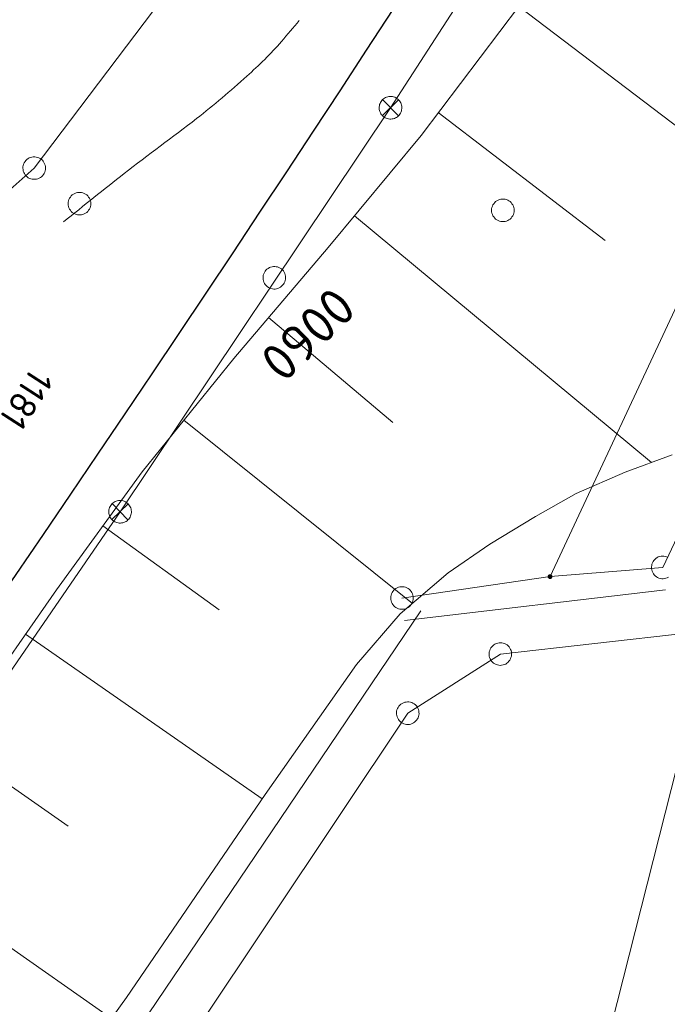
# Model space of a CAD drawing. Header units: metres. Extents: x 3425540 to 3446143, y 5432760 to 5444637.
# Tile 31 of 256: x 3435398 to 3435441, y 5438143 to 5438208. Entities that reach past the tile are written whole.
import ezdxf
from ezdxf.enums import TextEntityAlignment as Align

# ---------------------------------------------------------------- set-up
doc = ezdxf.new("R2010")
doc.units = ezdxf.units.M
for name, color, linetype, lineweight in [('B_Bestand', 9, 'Continuous', 18), ('B_Böschung', 9, 'Continuous', 18), ('B_Flurgrenzen', 9, 'Continuous', 18), ('B_Gleisachse', 9, 'Continuous', 25), ('Bestand Kabeltröge', 9, 'Continuous', 18)]:
    doc.layers.add(name, color=color, linetype=linetype, lineweight=lineweight)
doc.styles.get("Standard").update_dxf_attribs({"font": 'isocpeur.ttf'})

msp = doc.modelspace()

# ---------------------------------------------------------------- linework, layer by layer
at = {"layer": 'B_Bestand'}
for p, q in [((3435422.867, 5438202.421), (3435439.669, 5438228.381)), ((3435423.406, 5438202.943), (3435422.329, 5438201.9)), ((3435422.345, 5438202.96), (3435423.389, 5438201.883)), ((3435404.936, 5438175.632), (3435422.867, 5438202.421)), ((3435405.475, 5438176.154), (3435404.398, 5438175.111)), ((3435404.414, 5438176.171), (3435405.458, 5438175.094)), ((3435386.79, 5438149.213), (3435404.936, 5438175.632))]:
    msp.add_line(p, q, dxfattribs=at)
for points in [[(3435422.329, 5438201.9), (3435422.386, 5438201.846), (3435422.449, 5438201.799), (3435422.516, 5438201.759), (3435422.588, 5438201.726), (3435422.662, 5438201.7), (3435422.738, 5438201.683), (3435422.816, 5438201.673), (3435422.895, 5438201.672), (3435422.973, 5438201.679), (3435423.05, 5438201.694), (3435423.125, 5438201.717), (3435423.197, 5438201.748), (3435423.266, 5438201.786), (3435423.33, 5438201.831), (3435423.389, 5438201.883), (3435423.443, 5438201.941), (3435423.49, 5438202.003), (3435423.53, 5438202.071), (3435423.563, 5438202.142), (3435423.589, 5438202.216), (3435423.606, 5438202.293), (3435423.616, 5438202.371), (3435423.617, 5438202.449), (3435423.61, 5438202.527), (3435423.595, 5438202.604), (3435423.572, 5438202.679), (3435423.541, 5438202.752), (3435423.503, 5438202.82), (3435423.458, 5438202.884), (3435423.406, 5438202.944), (3435423.348, 5438202.997), (3435423.286, 5438203.044), (3435423.218, 5438203.084), (3435423.147, 5438203.117), (3435423.073, 5438203.143), (3435422.996, 5438203.16), (3435422.918, 5438203.17), (3435422.84, 5438203.171), (3435422.762, 5438203.164), (3435422.685, 5438203.149), (3435422.61, 5438203.126), (3435422.537, 5438203.095), (3435422.469, 5438203.057), (3435422.405, 5438203.012), (3435422.345, 5438202.96), (3435422.292, 5438202.903), (3435422.245, 5438202.84), (3435422.205, 5438202.773), (3435422.171, 5438202.701), (3435422.146, 5438202.627), (3435422.129, 5438202.551), (3435422.119, 5438202.473), (3435422.118, 5438202.394), (3435422.125, 5438202.316), (3435422.14, 5438202.239), (3435422.163, 5438202.164), (3435422.194, 5438202.092), (3435422.232, 5438202.023), (3435422.277, 5438201.959), (3435422.329, 5438201.9)], [(3435404.398, 5438175.111), (3435404.455, 5438175.057), (3435404.518, 5438175.01), (3435404.585, 5438174.97), (3435404.657, 5438174.937), (3435404.731, 5438174.911), (3435404.807, 5438174.894), (3435404.885, 5438174.884), (3435404.964, 5438174.883), (3435405.042, 5438174.89), (3435405.119, 5438174.905), (3435405.194, 5438174.928), (3435405.266, 5438174.959), (3435405.335, 5438174.997), (3435405.399, 5438175.042), (3435405.458, 5438175.094), (3435405.512, 5438175.152), (3435405.559, 5438175.214), (3435405.599, 5438175.282), (3435405.632, 5438175.353), (3435405.658, 5438175.427), (3435405.675, 5438175.504), (3435405.685, 5438175.582), (3435405.686, 5438175.66), (3435405.679, 5438175.738), (3435405.664, 5438175.815), (3435405.641, 5438175.89), (3435405.61, 5438175.963), (3435405.572, 5438176.031), (3435405.527, 5438176.095), (3435405.475, 5438176.155), (3435405.417, 5438176.208), (3435405.355, 5438176.255), (3435405.287, 5438176.295), (3435405.216, 5438176.328), (3435405.142, 5438176.354), (3435405.065, 5438176.371), (3435404.987, 5438176.381), (3435404.909, 5438176.382), (3435404.831, 5438176.375), (3435404.754, 5438176.36), (3435404.679, 5438176.337), (3435404.606, 5438176.306), (3435404.538, 5438176.268), (3435404.474, 5438176.223), (3435404.414, 5438176.171), (3435404.361, 5438176.114), (3435404.314, 5438176.051), (3435404.274, 5438175.984), (3435404.24, 5438175.912), (3435404.215, 5438175.838), (3435404.198, 5438175.762), (3435404.188, 5438175.684), (3435404.187, 5438175.605), (3435404.194, 5438175.527), (3435404.209, 5438175.45), (3435404.232, 5438175.375), (3435404.263, 5438175.303), (3435404.301, 5438175.234), (3435404.346, 5438175.17), (3435404.398, 5438175.111)]]:
    msp.add_lwpolyline(points, dxfattribs=at)
at = {"layer": 'B_Böschung'}
for p, q in [((3435431.366, 5438209.127), (3435450.68, 5438194.466)), ((3435426.034, 5438202.097), (3435437.098, 5438193.629)), ((3435420.471, 5438195.25), (3435440.176, 5438178.91)), ((3435414.783, 5438188.505), (3435423.017, 5438181.543)), ((3435409.163, 5438181.704), (3435424.323, 5438169.561)), ((3435403.796, 5438174.704), (3435411.515, 5438169.125)), ((3435398.671, 5438167.521), (3435414.36, 5438156.6)), ((3435393.629, 5438160.28), (3435401.502, 5438154.793)), ((3435388.583, 5438153.042), (3435404.361, 5438142.044))]:
    msp.add_line(p, q, dxfattribs=at)
for points in [[(3435225.043, 5437946.494), (3435236.706, 5437959.201), (3435260.072, 5437986.12), (3435274.255, 5438003.079), (3435292.064, 5438023.291), (3435309.872, 5438043.503), (3435323.105, 5438059.767), (3435331.82, 5438071.899), (3435337.725, 5438080.968), (3435344.822, 5438091.677), (3435350.498, 5438099.495), (3435356.22, 5438107.279), (3435367.567, 5438122.918), (3435373.101, 5438130.837), (3435377.587, 5438137.267), (3435395.202, 5438162.537), (3435400.721, 5438170.466), (3435406.394, 5438178.286), (3435412.475, 5438185.792), (3435418.734, 5438193.15), (3435424.893, 5438200.593), (3435431.427, 5438209.208), (3435436.112, 5438215.559), (3435441.031, 5438223.865)], [(3435392.144, 5438125.09), (3435405.362, 5438143.433), (3435414.55, 5438156.879), (3435420.616, 5438165.511), (3435423.497, 5438168.857), (3435426.693, 5438171.58), (3435429.452, 5438173.495), (3435432.478, 5438175.32), (3435435.166, 5438176.838), (3435438.43, 5438178.264), (3435441.531, 5438179.411)]]:
    msp.add_lwpolyline(points, dxfattribs=at)
msp.add_open_spline([(3435401.188, 5438194.868), (3435402.529, 5438195.93), (3435403.869, 5438196.992), (3435405.21, 5438198.054), (3435406.786, 5438199.302), (3435408.42, 5438200.473), (3435410.009, 5438201.706), (3435411.157, 5438202.597), (3435412.258, 5438203.542), (3435413.339, 5438204.517), (3435414.146, 5438205.246), (3435414.936, 5438205.995), (3435415.64, 5438206.821), (3435416.033, 5438207.283), (3435416.426, 5438207.745), (3435416.819, 5438208.206)], degree=3, knots=[0, 0, 0, 0, 0.249144, 0.249144, 0.249144, 0.541968, 0.541968, 0.541968, 0.75357, 0.75357, 0.75357, 0.911682, 0.911682, 0.911682, 1, 1, 1, 1], dxfattribs=at)
at = {"layer": 'B_Flurgrenzen'}
for p, q in [((3435433.444, 5438171.336), (3435495.137, 5438303.469)), ((3435475.637, 5438245.485), (3435440.918, 5438171.944)), ((3435424.006, 5438231.193), (3435399.245, 5438198.421)), ((3435399.245, 5438198.421), (3435396.465, 5438195.958)), ((3435440.918, 5438171.944), (3435433.444, 5438171.336)), ((3435433.444, 5438171.336), (3435423.628, 5438169.914)), ((3435426.042, 5438096.135), (3435444.128, 5438167.76)), ((3435444.128, 5438167.76), (3435430.148, 5438166.2)), ((3435430.148, 5438166.2), (3435424.012, 5438162.278)), ((3435424.012, 5438162.278), (3435402.984, 5438130.808))]:
    msp.add_line(p, q, dxfattribs=at)
for points in [[(3435399.99, 5438198.337), (3435399.995, 5438198.432), (3435399.987, 5438198.522), (3435399.968, 5438198.619), (3435399.937, 5438198.706), (3435399.892, 5438198.788), (3435399.842, 5438198.871), (3435399.785, 5438198.943), (3435399.714, 5438199.004), (3435399.638, 5438199.06), (3435399.553, 5438199.099), (3435399.467, 5438199.133), (3435399.375, 5438199.155), (3435399.281, 5438199.165), (3435399.186, 5438199.164), (3435399.095, 5438199.151), (3435399.004, 5438199.131), (3435398.916, 5438199.093), (3435398.834, 5438199.049), (3435398.762, 5438198.992), (3435398.695, 5438198.922), (3435398.634, 5438198.852), (3435398.583, 5438198.774), (3435398.543, 5438198.684), (3435398.516, 5438198.598), (3435398.5, 5438198.504), (3435398.495, 5438198.41), (3435398.503, 5438198.32), (3435398.521, 5438198.223), (3435398.553, 5438198.136), (3435398.598, 5438198.054), (3435398.648, 5438197.971), (3435398.705, 5438197.899), (3435398.775, 5438197.838), (3435398.852, 5438197.781), (3435398.937, 5438197.742), (3435399.022, 5438197.709), (3435399.115, 5438197.687), (3435399.209, 5438197.676), (3435399.304, 5438197.677), (3435399.395, 5438197.691), (3435399.486, 5438197.71), (3435399.574, 5438197.748), (3435399.656, 5438197.792), (3435399.728, 5438197.85), (3435399.795, 5438197.919), (3435399.856, 5438197.99), (3435399.907, 5438198.067), (3435399.946, 5438198.158), (3435399.974, 5438198.244), (3435399.99, 5438198.337)], [(3435402.997, 5438196.064), (3435402.991, 5438196.158), (3435402.973, 5438196.247), (3435402.944, 5438196.342), (3435402.903, 5438196.424), (3435402.849, 5438196.501), (3435402.79, 5438196.578), (3435402.725, 5438196.643), (3435402.649, 5438196.696), (3435402.566, 5438196.743), (3435402.477, 5438196.773), (3435402.389, 5438196.796), (3435402.294, 5438196.808), (3435402.2, 5438196.808), (3435402.105, 5438196.796), (3435402.017, 5438196.773), (3435401.928, 5438196.743), (3435401.845, 5438196.696), (3435401.769, 5438196.643), (3435401.704, 5438196.578), (3435401.645, 5438196.501), (3435401.591, 5438196.424), (3435401.55, 5438196.342), (3435401.521, 5438196.247), (3435401.503, 5438196.158), (3435401.497, 5438196.064), (3435401.503, 5438195.97), (3435401.521, 5438195.881), (3435401.55, 5438195.786), (3435401.591, 5438195.704), (3435401.645, 5438195.627), (3435401.704, 5438195.55), (3435401.769, 5438195.485), (3435401.845, 5438195.432), (3435401.928, 5438195.385), (3435402.017, 5438195.355), (3435402.105, 5438195.332), (3435402.2, 5438195.32), (3435402.294, 5438195.32), (3435402.389, 5438195.332), (3435402.477, 5438195.355), (3435402.566, 5438195.385), (3435402.649, 5438195.432), (3435402.725, 5438195.485), (3435402.79, 5438195.55), (3435402.849, 5438195.627), (3435402.903, 5438195.704), (3435402.944, 5438195.786), (3435402.973, 5438195.881), (3435402.991, 5438195.97), (3435402.997, 5438196.064)], [(3435431.066, 5438195.621), (3435431.06, 5438195.715), (3435431.042, 5438195.804), (3435431.013, 5438195.899), (3435430.972, 5438195.981), (3435430.918, 5438196.058), (3435430.859, 5438196.135), (3435430.794, 5438196.2), (3435430.718, 5438196.253), (3435430.635, 5438196.3), (3435430.546, 5438196.33), (3435430.458, 5438196.353), (3435430.363, 5438196.365), (3435430.269, 5438196.365), (3435430.174, 5438196.353), (3435430.086, 5438196.33), (3435429.997, 5438196.3), (3435429.914, 5438196.253), (3435429.838, 5438196.2), (3435429.773, 5438196.135), (3435429.714, 5438196.058), (3435429.66, 5438195.981), (3435429.619, 5438195.899), (3435429.59, 5438195.804), (3435429.572, 5438195.715), (3435429.566, 5438195.621), (3435429.572, 5438195.527), (3435429.59, 5438195.438), (3435429.619, 5438195.343), (3435429.66, 5438195.261), (3435429.714, 5438195.184), (3435429.773, 5438195.107), (3435429.838, 5438195.042), (3435429.914, 5438194.989), (3435429.997, 5438194.942), (3435430.086, 5438194.912), (3435430.174, 5438194.889), (3435430.269, 5438194.877), (3435430.363, 5438194.877), (3435430.458, 5438194.889), (3435430.546, 5438194.912), (3435430.635, 5438194.942), (3435430.718, 5438194.989), (3435430.794, 5438195.042), (3435430.859, 5438195.107), (3435430.918, 5438195.184), (3435430.972, 5438195.261), (3435431.013, 5438195.343), (3435431.042, 5438195.438), (3435431.06, 5438195.527), (3435431.066, 5438195.621)], [(3435414.624, 5438190.628), (3435414.694, 5438190.564), (3435414.768, 5438190.513), (3435414.855, 5438190.465), (3435414.942, 5438190.435), (3435415.034, 5438190.416), (3435415.13, 5438190.402), (3435415.222, 5438190.401), (3435415.314, 5438190.416), (3435415.406, 5438190.44), (3435415.49, 5438190.48), (3435415.57, 5438190.525), (3435415.646, 5438190.582), (3435415.714, 5438190.648), (3435415.774, 5438190.722), (3435415.821, 5438190.801), (3435415.864, 5438190.884), (3435415.89, 5438190.975), (3435415.909, 5438191.067), (3435415.91, 5438191.159), (3435415.899, 5438191.255), (3435415.884, 5438191.347), (3435415.856, 5438191.435), (3435415.811, 5438191.523), (3435415.762, 5438191.599), (3435415.701, 5438191.671), (3435415.631, 5438191.735), (3435415.557, 5438191.786), (3435415.47, 5438191.834), (3435415.382, 5438191.864), (3435415.291, 5438191.882), (3435415.195, 5438191.897), (3435415.103, 5438191.898), (3435415.011, 5438191.883), (3435414.919, 5438191.859), (3435414.835, 5438191.819), (3435414.755, 5438191.774), (3435414.678, 5438191.717), (3435414.611, 5438191.651), (3435414.551, 5438191.577), (3435414.504, 5438191.498), (3435414.461, 5438191.415), (3435414.434, 5438191.324), (3435414.416, 5438191.232), (3435414.415, 5438191.14), (3435414.426, 5438191.044), (3435414.441, 5438190.952), (3435414.469, 5438190.864), (3435414.513, 5438190.775), (3435414.562, 5438190.699), (3435414.624, 5438190.628)], [(3435441.261, 5438172.611), (3435441.175, 5438172.649), (3435441.088, 5438172.674), (3435440.99, 5438172.691), (3435440.898, 5438172.692), (3435440.805, 5438172.68), (3435440.71, 5438172.662), (3435440.622, 5438172.634), (3435440.54, 5438172.59), (3435440.46, 5438172.538), (3435440.393, 5438172.473), (3435440.332, 5438172.405), (3435440.278, 5438172.326), (3435440.235, 5438172.242), (3435440.202, 5438172.153), (3435440.183, 5438172.063), (3435440.168, 5438171.971), (3435440.173, 5438171.876), (3435440.185, 5438171.783), (3435440.213, 5438171.696), (3435440.254, 5438171.608), (3435440.298, 5438171.526), (3435440.353, 5438171.451), (3435440.423, 5438171.382), (3435440.494, 5438171.326), (3435440.575, 5438171.277), (3435440.662, 5438171.239), (3435440.749, 5438171.214), (3435440.846, 5438171.197), (3435440.939, 5438171.196), (3435441.031, 5438171.208), (3435441.127, 5438171.226), (3435441.214, 5438171.254), (3435441.296, 5438171.298)], [(3435433.454, 5438171.211), (3435433.47, 5438171.213), (3435433.485, 5438171.217), (3435433.499, 5438171.224), (3435433.512, 5438171.232), (3435433.526, 5438171.241), (3435433.537, 5438171.251), (3435433.546, 5438171.264), (3435433.554, 5438171.277), (3435433.561, 5438171.292), (3435433.566, 5438171.307), (3435433.568, 5438171.322), (3435433.569, 5438171.338), (3435433.568, 5438171.354), (3435433.564, 5438171.369), (3435433.559, 5438171.384), (3435433.552, 5438171.398), (3435433.543, 5438171.411), (3435433.533, 5438171.423), (3435433.522, 5438171.434), (3435433.509, 5438171.443), (3435433.495, 5438171.449), (3435433.48, 5438171.455), (3435433.465, 5438171.459), (3435433.449, 5438171.46), (3435433.434, 5438171.46), (3435433.418, 5438171.458), (3435433.403, 5438171.454), (3435433.388, 5438171.448), (3435433.375, 5438171.44), (3435433.362, 5438171.431), (3435433.351, 5438171.42), (3435433.341, 5438171.407), (3435433.333, 5438171.394), (3435433.327, 5438171.379), (3435433.322, 5438171.364), (3435433.319, 5438171.349), (3435433.319, 5438171.333), (3435433.32, 5438171.318), (3435433.323, 5438171.302), (3435433.328, 5438171.288), (3435433.335, 5438171.273), (3435433.344, 5438171.26), (3435433.354, 5438171.248), (3435433.366, 5438171.237), (3435433.378, 5438171.229), (3435433.393, 5438171.222), (3435433.407, 5438171.216), (3435433.422, 5438171.212), (3435433.438, 5438171.211), (3435433.454, 5438171.211)], [(3435433.452, 5438171.236), (3435433.466, 5438171.238), (3435433.479, 5438171.242), (3435433.491, 5438171.248), (3435433.504, 5438171.255), (3435433.515, 5438171.264), (3435433.524, 5438171.275), (3435433.532, 5438171.286), (3435433.538, 5438171.299), (3435433.541, 5438171.312), (3435433.543, 5438171.326), (3435433.544, 5438171.34), (3435433.542, 5438171.354), (3435433.539, 5438171.368), (3435433.534, 5438171.38), (3435433.526, 5438171.393), (3435433.517, 5438171.404), (3435433.508, 5438171.413), (3435433.496, 5438171.422), (3435433.484, 5438171.428), (3435433.47, 5438171.433), (3435433.456, 5438171.435), (3435433.442, 5438171.436), (3435433.429, 5438171.435), (3435433.415, 5438171.432), (3435433.402, 5438171.427), (3435433.389, 5438171.42), (3435433.378, 5438171.412), (3435433.368, 5438171.402), (3435433.36, 5438171.391), (3435433.353, 5438171.379), (3435433.348, 5438171.365), (3435433.345, 5438171.352), (3435433.344, 5438171.338), (3435433.344, 5438171.323), (3435433.347, 5438171.31), (3435433.351, 5438171.296), (3435433.357, 5438171.284), (3435433.365, 5438171.273), (3435433.375, 5438171.263), (3435433.385, 5438171.254), (3435433.398, 5438171.246), (3435433.411, 5438171.241), (3435433.424, 5438171.237), (3435433.438, 5438171.235), (3435433.452, 5438171.236)], [(3435433.45, 5438171.26), (3435433.462, 5438171.262), (3435433.473, 5438171.266), (3435433.485, 5438171.272), (3435433.494, 5438171.278), (3435433.503, 5438171.288), (3435433.509, 5438171.297), (3435433.515, 5438171.309), (3435433.518, 5438171.321), (3435433.519, 5438171.333), (3435433.519, 5438171.345), (3435433.516, 5438171.356), (3435433.512, 5438171.368), (3435433.506, 5438171.378), (3435433.499, 5438171.388), (3435433.489, 5438171.397), (3435433.479, 5438171.403), (3435433.468, 5438171.408), (3435433.455, 5438171.411), (3435433.443, 5438171.412), (3435433.432, 5438171.411), (3435433.42, 5438171.408), (3435433.409, 5438171.403), (3435433.398, 5438171.396), (3435433.389, 5438171.388), (3435433.381, 5438171.379), (3435433.375, 5438171.368), (3435433.371, 5438171.356), (3435433.369, 5438171.344), (3435433.368, 5438171.332), (3435433.37, 5438171.321), (3435433.373, 5438171.309), (3435433.378, 5438171.298), (3435433.385, 5438171.287), (3435433.393, 5438171.279), (3435433.404, 5438171.271), (3435433.414, 5438171.266), (3435433.426, 5438171.262), (3435433.438, 5438171.26), (3435433.45, 5438171.26)], [(3435433.448, 5438171.285), (3435433.458, 5438171.286), (3435433.467, 5438171.29), (3435433.476, 5438171.296), (3435433.483, 5438171.302), (3435433.488, 5438171.311), (3435433.492, 5438171.32), (3435433.495, 5438171.33), (3435433.495, 5438171.34), (3435433.493, 5438171.349), (3435433.489, 5438171.359), (3435433.484, 5438171.367), (3435433.477, 5438171.375), (3435433.469, 5438171.38), (3435433.46, 5438171.384), (3435433.449, 5438171.386), (3435433.44, 5438171.387), (3435433.43, 5438171.385), (3435433.42, 5438171.381), (3435433.404, 5438171.369), (3435433.399, 5438171.361), (3435433.395, 5438171.351), (3435433.393, 5438171.341), (3435433.393, 5438171.331), (3435433.395, 5438171.322), (3435433.398, 5438171.312), (3435433.404, 5438171.304), (3435433.41, 5438171.296), (3435433.419, 5438171.291), (3435433.428, 5438171.287), (3435433.438, 5438171.285), (3435433.448, 5438171.285)], [(3435433.446, 5438171.309), (3435433.453, 5438171.311), (3435433.459, 5438171.314), (3435433.465, 5438171.32), (3435433.468, 5438171.326), (3435433.47, 5438171.333), (3435433.47, 5438171.34), (3435433.468, 5438171.346), (3435433.464, 5438171.353), (3435433.459, 5438171.358), (3435433.453, 5438171.361), (3435433.446, 5438171.362), (3435433.438, 5438171.362), (3435433.431, 5438171.359), (3435433.425, 5438171.355), (3435433.421, 5438171.35), (3435433.419, 5438171.342), (3435433.417, 5438171.335), (3435433.419, 5438171.329), (3435433.421, 5438171.322), (3435433.426, 5438171.316), (3435433.432, 5438171.312), (3435433.439, 5438171.31), (3435433.446, 5438171.309)], [(3435424.378, 5438169.914), (3435424.372, 5438170.008), (3435424.354, 5438170.097), (3435424.325, 5438170.192), (3435424.284, 5438170.274), (3435424.23, 5438170.351), (3435424.171, 5438170.428), (3435424.106, 5438170.493), (3435424.03, 5438170.546), (3435423.947, 5438170.593), (3435423.858, 5438170.623), (3435423.77, 5438170.646), (3435423.675, 5438170.658), (3435423.581, 5438170.658), (3435423.486, 5438170.646), (3435423.398, 5438170.623), (3435423.309, 5438170.593), (3435423.226, 5438170.546), (3435423.15, 5438170.493), (3435423.085, 5438170.428), (3435423.026, 5438170.351), (3435422.972, 5438170.274), (3435422.931, 5438170.192), (3435422.902, 5438170.097), (3435422.884, 5438170.008), (3435422.878, 5438169.914), (3435422.884, 5438169.82), (3435422.902, 5438169.731), (3435422.931, 5438169.636), (3435422.972, 5438169.554), (3435423.026, 5438169.477), (3435423.085, 5438169.4), (3435423.15, 5438169.335), (3435423.226, 5438169.282), (3435423.309, 5438169.235), (3435423.398, 5438169.205), (3435423.486, 5438169.182), (3435423.581, 5438169.17), (3435423.675, 5438169.17), (3435423.77, 5438169.182), (3435423.858, 5438169.205), (3435423.947, 5438169.235), (3435424.03, 5438169.282), (3435424.106, 5438169.335), (3435424.171, 5438169.4), (3435424.23, 5438169.477), (3435424.284, 5438169.554), (3435424.325, 5438169.636), (3435424.354, 5438169.731), (3435424.372, 5438169.82), (3435424.378, 5438169.914)], [(3435430.432, 5438166.894), (3435430.342, 5438166.925), (3435430.254, 5438166.942), (3435430.155, 5438166.95), (3435430.063, 5438166.943), (3435429.972, 5438166.923), (3435429.878, 5438166.897), (3435429.794, 5438166.862), (3435429.715, 5438166.811), (3435429.64, 5438166.752), (3435429.579, 5438166.681), (3435429.524, 5438166.608), (3435429.477, 5438166.525), (3435429.442, 5438166.438), (3435429.417, 5438166.346), (3435429.405, 5438166.255), (3435429.399, 5438166.162), (3435429.412, 5438166.067), (3435429.432, 5438165.976), (3435429.467, 5438165.891), (3435429.516, 5438165.808), (3435429.567, 5438165.729), (3435429.628, 5438165.66), (3435429.704, 5438165.597), (3435429.779, 5438165.547), (3435429.865, 5438165.506), (3435429.954, 5438165.475), (3435430.043, 5438165.458), (3435430.142, 5438165.45), (3435430.234, 5438165.457), (3435430.325, 5438165.477), (3435430.418, 5438165.503), (3435430.503, 5438165.538), (3435430.581, 5438165.589), (3435430.656, 5438165.648), (3435430.717, 5438165.719), (3435430.773, 5438165.792), (3435430.819, 5438165.875), (3435430.855, 5438165.962), (3435430.88, 5438166.054), (3435430.891, 5438166.145), (3435430.898, 5438166.238), (3435430.885, 5438166.333), (3435430.865, 5438166.424), (3435430.829, 5438166.509), (3435430.781, 5438166.592), (3435430.73, 5438166.671), (3435430.669, 5438166.74), (3435430.593, 5438166.803), (3435430.517, 5438166.853), (3435430.432, 5438166.894)], [(3435423.445, 5438161.787), (3435423.511, 5438161.72), (3435423.582, 5438161.664), (3435423.666, 5438161.612), (3435423.752, 5438161.577), (3435423.842, 5438161.553), (3435423.937, 5438161.534), (3435424.029, 5438161.527), (3435424.122, 5438161.537), (3435424.215, 5438161.556), (3435424.301, 5438161.592), (3435424.384, 5438161.632), (3435424.463, 5438161.685), (3435424.534, 5438161.746), (3435424.598, 5438161.817), (3435424.65, 5438161.893), (3435424.697, 5438161.973), (3435424.729, 5438162.063), (3435424.752, 5438162.154), (3435424.759, 5438162.245), (3435424.753, 5438162.342), (3435424.743, 5438162.435), (3435424.72, 5438162.524), (3435424.681, 5438162.615), (3435424.636, 5438162.694), (3435424.579, 5438162.769), (3435424.513, 5438162.836), (3435424.441, 5438162.892), (3435424.357, 5438162.944), (3435424.272, 5438162.979), (3435424.181, 5438163.003), (3435424.086, 5438163.022), (3435423.995, 5438163.029), (3435423.902, 5438163.019), (3435423.808, 5438163), (3435423.722, 5438162.965), (3435423.64, 5438162.925), (3435423.56, 5438162.872), (3435423.489, 5438162.81), (3435423.425, 5438162.739), (3435423.374, 5438162.663), (3435423.326, 5438162.583), (3435423.295, 5438162.493), (3435423.271, 5438162.403), (3435423.265, 5438162.311), (3435423.27, 5438162.214), (3435423.28, 5438162.122), (3435423.303, 5438162.032), (3435423.343, 5438161.941), (3435423.387, 5438161.863), (3435423.445, 5438161.787)]]:
    msp.add_lwpolyline(points, dxfattribs=at)
at = {"layer": 'B_Gleisachse'}
msp.add_arc((3433791.876, 5439270.145), 1945.983, 317.195442, 329.322481, dxfattribs=at)
at = {"layer": 'Bestand Kabeltröge'}
for p, q in [((3435423.803, 5438168.424), (3435441.093, 5438170.454)), ((3435400.241, 5438132.594), (3435424.871, 5438169.075))]:
    msp.add_line(p, q, dxfattribs=at)

# ---------------------------------------------------------------- texts
at = {"layer": 'B_Bestand'}
msp.add_text('0060', height=2.5, rotation=224.1001, dxfattribs=at).set_placement((3435419.022, 5438190.718))
at = {"layer": 'B_Flurgrenzen'}
msp.add_text('1181', height=1.8, rotation=237.11217, dxfattribs=at).set_placement((3435398.745, 5438183.092), align=Align.MIDDLE)

doc.saveas('drawing.dxf')
